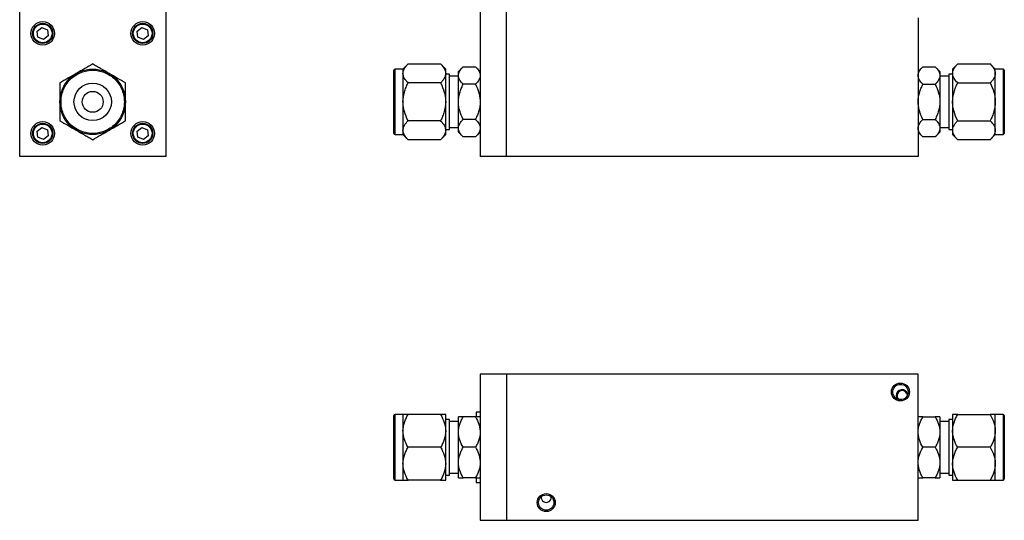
# Model space of a CAD drawing. Header units: inches. Extents: x 1.4 to 15.5, y 1.4 to 9.7.
# Tile 1 of 7: x 1.4 to 8, y 1.4 to 4.7. Entities that reach past the tile are written whole.
import ezdxf

# ---------------------------------------------------------------- set-up
doc = ezdxf.new("R2010")
doc.units = ezdxf.units.IN
doc.header["$MEASUREMENT"] = 0

msp = doc.modelspace()

# ---------------------------------------------------------------- linework, layer by layer
at = {"color": 7, "linetype": 'Continuous', "lineweight": 25}
for p, q in [((1.4046, 3.8001), (1.4046, 4.7745)), ((2.379, 4.7745), (2.379, 3.8001)), ((4.4776, 4.7745), (4.4776, 3.8001)), ((4.6528, 3.8001), (4.6528, 4.7745)), ((7.4008, 4.7253), (7.4008, 3.8001)), ((1.5205, 4.6365), (1.5528, 4.6613)), ((1.5258, 4.5962), (1.5205, 4.6365)), ((1.5528, 4.6613), (1.5904, 4.6458)), ((1.5957, 4.6054), (1.5634, 4.5806)), ((1.5904, 4.6458), (1.5957, 4.6054)), ((2.1878, 4.6365), (2.2201, 4.6613)), ((2.1932, 4.5962), (2.1878, 4.6365)), ((2.2201, 4.6613), (2.2577, 4.6458)), ((2.263, 4.6054), (2.2308, 4.5806)), ((2.2577, 4.6458), (2.263, 4.6054)), ((1.5634, 4.5806), (1.5258, 4.5962)), ((2.2308, 4.5806), (2.1932, 4.5962)), ((3.9964, 4.4169), (3.9626, 4.383)), ((3.9964, 4.4169), (4.2138, 4.4169)), ((4.2476, 4.383), (4.2138, 4.4169)), ((7.6647, 4.4169), (7.6308, 4.383)), ((7.6647, 4.4169), (7.882, 4.4169)), ((7.9158, 4.383), (7.882, 4.4169)), ((3.9026, 3.953), (3.9026, 4.3755)), ((3.9626, 4.383), (3.9101, 4.383)), ((3.9626, 4.383), (3.9626, 4.3537)), ((3.9626, 4.3537), (3.9626, 4.1643)), ((4.2476, 4.3537), (4.2476, 4.383)), ((4.2476, 4.1643), (4.2476, 4.3537)), ((4.2726, 4.3498), (4.2476, 4.3498)), ((4.2726, 3.9788), (4.2726, 4.3498)), ((4.364, 4.3988), (4.3326, 4.3674)), ((4.3326, 4.3402), (4.3326, 4.3674)), ((4.3326, 4.1643), (4.3326, 4.3402)), ((4.364, 4.3988), (4.4462, 4.3988)), ((4.4776, 4.3674), (4.4462, 4.3988)), ((7.4323, 4.3988), (7.4008, 4.3674)), ((7.4323, 4.3988), (7.5144, 4.3988)), ((7.5458, 4.3674), (7.5144, 4.3988)), ((7.5458, 4.3674), (7.5458, 4.3402)), ((7.5458, 4.3402), (7.5458, 4.1643)), ((7.6308, 4.3498), (7.6058, 4.3498)), ((7.6058, 4.3498), (7.6058, 3.9788)), ((7.6308, 4.383), (7.6308, 4.3537)), ((7.6308, 4.3537), (7.6308, 4.1643)), ((7.9683, 4.383), (7.9158, 4.383)), ((7.9158, 4.3537), (7.9158, 4.383)), ((7.9158, 4.1643), (7.9158, 4.3537)), ((7.9758, 4.3755), (7.9758, 3.953)), ((4.2138, 4.2906), (3.9964, 4.2906)), ((4.3326, 4.336), (4.2726, 4.336)), ((4.4462, 4.2816), (4.364, 4.2816)), ((7.4323, 4.2816), (7.5144, 4.2816)), ((7.6058, 4.336), (7.5458, 4.336)), ((7.6647, 4.2906), (7.882, 4.2906)), ((3.9626, 4.1643), (3.9626, 3.9749)), ((4.2476, 3.9749), (4.2476, 4.1643)), ((4.3326, 3.9884), (4.3326, 4.1643)), ((7.5458, 4.1643), (7.5458, 3.9884)), ((7.6308, 4.1643), (7.6308, 3.9749)), ((7.9158, 3.9749), (7.9158, 4.1643)), ((4.2138, 4.038), (3.9964, 4.038)), ((4.4462, 4.047), (4.364, 4.047)), ((7.4323, 4.047), (7.5144, 4.047)), ((7.6647, 4.038), (7.882, 4.038)), ((1.5205, 3.9692), (1.5528, 3.994)), ((1.5258, 3.9289), (1.5205, 3.9692)), ((1.5528, 3.994), (1.5904, 3.9785)), ((1.5904, 3.9785), (1.5957, 3.9381)), ((2.1878, 3.9692), (2.2201, 3.994)), ((2.1932, 3.9289), (2.1878, 3.9692)), ((2.2201, 3.994), (2.2577, 3.9785)), ((2.2577, 3.9785), (2.263, 3.9381)), ((3.9101, 3.9455), (3.9626, 3.9455)), ((3.9626, 3.9749), (3.9626, 3.9455)), ((3.9626, 3.9455), (3.9964, 3.9117)), ((4.2138, 3.9117), (4.2476, 3.9455)), ((4.2476, 3.9788), (4.2726, 3.9788)), ((4.2476, 3.9455), (4.2476, 3.9749)), ((4.2726, 3.9925), (4.3326, 3.9925)), ((4.3326, 3.9612), (4.3326, 3.9884)), ((4.3326, 3.9612), (4.364, 3.9297)), ((4.4462, 3.9297), (4.4776, 3.9612)), ((7.4008, 3.9612), (7.4323, 3.9297)), ((7.5144, 3.9297), (7.5458, 3.9612)), ((7.5458, 3.9925), (7.6058, 3.9925)), ((7.5458, 3.9884), (7.5458, 3.9612)), ((7.6058, 3.9788), (7.6308, 3.9788)), ((7.6308, 3.9749), (7.6308, 3.9455)), ((7.6308, 3.9455), (7.6647, 3.9117)), ((7.882, 3.9117), (7.9158, 3.9455)), ((7.9158, 3.9455), (7.9158, 3.9749)), ((7.9158, 3.9455), (7.9683, 3.9455)), ((1.5634, 3.9133), (1.5258, 3.9289)), ((1.5957, 3.9381), (1.5634, 3.9133)), ((2.2308, 3.9133), (2.1932, 3.9289)), ((2.263, 3.9381), (2.2308, 3.9133)), ((4.2138, 3.9117), (3.9964, 3.9117)), ((4.4462, 3.9297), (4.364, 3.9297)), ((7.5144, 3.9297), (7.4323, 3.9297)), ((7.882, 3.9117), (7.6647, 3.9117)), ((2.379, 3.8001), (1.4046, 3.8001)), ((4.6528, 3.8001), (4.4776, 3.8001)), ((7.4008, 3.8001), (4.6528, 3.8001)), ((4.6528, 2.3459), (4.4776, 2.3459)), ((4.4776, 2.3459), (4.4776, 1.3715)), ((4.6528, 2.3459), (4.6528, 1.3715)), ((7.4008, 2.3459), (4.6528, 2.3459)), ((7.4008, 1.3715), (7.4008, 2.3459)), ((3.9626, 2.0774), (3.9101, 2.0774)), ((3.9626, 2.0774), (3.9626, 1.968)), ((4.2138, 2.0774), (3.9964, 2.0774)), ((4.2476, 1.968), (4.2476, 2.0774)), ((4.2726, 2.0441), (4.2476, 2.0441)), ((4.2726, 1.6732), (4.2726, 2.0441)), ((4.3326, 1.9602), (4.3326, 2.0618)), ((4.4462, 2.0618), (4.364, 2.0618)), ((4.4776, 2.0937), (4.4511, 2.0937)), ((4.4511, 2.0937), (4.4511, 2.0622)), ((7.4323, 2.0618), (7.5144, 2.0618)), ((7.5458, 2.0618), (7.5458, 1.9602)), ((7.6308, 2.0441), (7.6058, 2.0441)), ((7.6058, 2.0441), (7.6058, 1.8587)), ((7.6308, 2.0774), (7.6308, 1.968)), ((7.6647, 2.0774), (7.882, 2.0774)), ((7.9683, 2.0774), (7.9158, 2.0774)), ((7.9158, 1.968), (7.9158, 2.0774)), ((7.9758, 2.0699), (7.9758, 1.8587)), ((4.3326, 2.0304), (4.2726, 2.0304)), ((7.6058, 2.0304), (7.5458, 2.0304)), ((3.9626, 1.968), (3.9626, 1.7493)), ((4.2476, 1.7493), (4.2476, 1.968)), ((4.3326, 1.7571), (4.3326, 1.9602)), ((7.5458, 1.9602), (7.5458, 1.7571)), ((7.6308, 1.968), (7.6308, 1.7493)), ((7.9158, 1.7493), (7.9158, 1.968)), ((4.2138, 1.8587), (3.9964, 1.8587)), ((4.4462, 1.8587), (4.364, 1.8587)), ((7.5144, 1.8587), (7.4323, 1.8587)), ((7.6058, 1.8587), (7.6058, 1.6732)), ((7.882, 1.8587), (7.6647, 1.8587)), ((3.9626, 1.7493), (3.9626, 1.6399)), ((4.2476, 1.6399), (4.2476, 1.7493)), ((4.3326, 1.6555), (4.3326, 1.7571)), ((7.5458, 1.7571), (7.5458, 1.6555)), ((7.6308, 1.7493), (7.6308, 1.6399)), ((7.9158, 1.6399), (7.9158, 1.7493)), ((4.2476, 1.6732), (4.2726, 1.6732)), ((4.2726, 1.6869), (4.3326, 1.6869)), ((4.4462, 1.6555), (4.364, 1.6555)), ((4.4511, 1.6549), (4.4511, 1.6237)), ((7.5144, 1.6555), (7.4323, 1.6555)), ((7.5458, 1.6869), (7.6058, 1.6869)), ((7.6058, 1.6732), (7.6308, 1.6732)), ((3.9101, 1.6399), (3.9626, 1.6399)), ((4.2138, 1.6399), (3.9964, 1.6399)), ((4.4511, 1.6237), (4.4776, 1.6237)), ((7.6647, 1.6399), (7.882, 1.6399)), ((7.9158, 1.6399), (7.9683, 1.6399)), ((4.4776, 1.3715), (4.6528, 1.3715)), ((4.6528, 1.3715), (7.4008, 1.3715))]:
    msp.add_line(p, q, dxfattribs=at)
at = {"color": 8, "linetype": 'Continuous', "lineweight": 25}
for p, q in [((3.9101, 3.9455), (3.9101, 4.383)), ((7.9683, 4.383), (7.9683, 3.9455)), ((3.9101, 1.6399), (3.9101, 2.0774)), ((7.9683, 2.0774), (7.9683, 1.8587)), ((7.9683, 1.8587), (7.9683, 1.6399))]:
    msp.add_line(p, q, dxfattribs=at)
at = {"color": 7, "linetype": 'Continuous', "lineweight": 25, "flags": 128}
msp.add_lwpolyline([(7.2543, 2.2027), (7.2564, 2.1898), (7.2601, 2.182)], dxfattribs=at)
at = {"color": 7, "linetype": 'Continuous', "lineweight": 25}
for centre, radius in [((1.5581, 4.621), 0.0787), ((1.5581, 4.621), 0.0675), ((1.5581, 4.621), 0.0625), ((2.2254, 4.621), 0.0787), ((2.2254, 4.621), 0.0675), ((2.2254, 4.621), 0.0625), ((1.8918, 4.1643), 0.2188), ((1.8918, 4.1643), 0.125), ((1.8918, 4.1643), 0.07), ((1.5581, 3.9537), 0.0787), ((1.5581, 3.9537), 0.0675), ((1.5581, 3.9537), 0.0625), ((2.2254, 3.9537), 0.0787), ((2.2254, 3.9537), 0.0675), ((2.2254, 3.9537), 0.0625), ((7.2827, 2.2278), 0.0599), ((7.2827, 2.2278), 0.0511), ((4.9186, 1.4896), 0.0599), ((4.9186, 1.4896), 0.0511)]:
    msp.add_circle(centre, radius, dxfattribs=at)
for centre, radius, start, end in [((3.9101, 4.3755), 0.0075, 90, 180), ((7.9683, 4.3755), 0.0075, 0, 90), ((3.9101, 3.953), 0.0075, 180, 270), ((7.9683, 3.953), 0.0075, 270, 0), ((7.294, 2.2027), 0.0397, 17.07273, 180), ((7.2945, 2.2022), 0.0347, 6.49859, 180), ((7.2945, 2.2022), 0.0347, 180, 223.05169), ((3.9101, 2.0699), 0.0075, 90, 180), ((7.9683, 2.0699), 0.0075, 0, 90), ((3.9101, 1.6474), 0.0075, 180, 270), ((7.9683, 1.6474), 0.0075, 270, 0), ((4.9186, 1.525), 0.0338, 174.93866, 5.06134)]:
    msp.add_arc(centre, radius, start, end, dxfattribs=at)
for points, knots in [([(1.8918, 4.4169), (1.8746, 4.407), (1.8571, 4.3969), (1.8299, 4.3811), (1.8206, 4.3758), (1.8017, 4.3649), (1.7921, 4.3593), (1.7824, 4.3537)], [0, 0, 0, 0, 0.5, 0.5, 0.75, 0.75, 1, 1, 1, 1]), ([(2.0011, 4.3537), (1.9819, 4.3648), (1.9632, 4.3756), (1.9358, 4.3915), (1.9267, 4.3967), (1.909, 4.4069), (1.9003, 4.4119), (1.8918, 4.4169)], [0, 0, 0, 0, 0.5, 0.5, 0.75, 0.75, 1, 1, 1, 1]), ([(3.9626, 4.3537), (3.9626, 4.3648), (3.966, 4.3756), (3.975, 4.3915), (3.9787, 4.3967), (3.9869, 4.4069), (3.9915, 4.4119), (3.9964, 4.4169)], [0, 0, 0, 0, 0.5, 0.5, 0.75, 0.75, 1, 1, 1, 1]), ([(4.2138, 4.4169), (4.2237, 4.407), (4.2321, 4.3969), (4.2411, 4.3811), (4.2435, 4.3758), (4.2467, 4.3649), (4.2476, 4.3593), (4.2476, 4.3537)], [0, 0, 0, 0, 0.5, 0.5, 0.75, 0.75, 1, 1, 1, 1]), ([(7.6308, 4.3537), (7.6308, 4.3648), (7.6342, 4.3756), (7.6433, 4.3915), (7.6469, 4.3967), (7.6552, 4.4069), (7.6597, 4.4119), (7.6647, 4.4169)], [0, 0, 0, 0, 0.5, 0.5, 0.75, 0.75, 1, 1, 1, 1]), ([(7.882, 4.4169), (7.8919, 4.407), (7.9003, 4.3969), (7.9093, 4.3811), (7.9117, 4.3758), (7.915, 4.3649), (7.9158, 4.3593), (7.9158, 4.3537)], [0, 0, 0, 0, 0.5, 0.5, 0.75, 0.75, 1, 1, 1, 1]), ([(1.7824, 4.3537), (1.7632, 4.3427), (1.7445, 4.3319), (1.717, 4.316), (1.708, 4.3108), (1.6903, 4.3005), (1.6816, 4.2955), (1.673, 4.2906)], [0, 0, 0, 0, 0.5, 0.5, 0.75, 0.75, 1, 1, 1, 1]), ([(1.8918, 4.3755), (1.8789, 4.3755), (1.8523, 4.3731), (1.813, 4.3618), (1.7751, 4.3422), (1.7413, 4.3147), (1.7139, 4.281), (1.6943, 4.2431), (1.6829, 4.2037), (1.6793, 4.1643), (1.6829, 4.1249), (1.6943, 4.0855), (1.7139, 4.0476), (1.7413, 4.0139), (1.7751, 3.9864), (1.813, 3.9668), (1.8523, 3.9555), (1.8918, 3.9519), (1.9312, 3.9555), (1.9706, 3.9668), (2.0084, 3.9864), (2.0422, 4.0139), (2.0696, 4.0476), (2.0893, 4.0855), (2.1006, 4.1249), (2.1042, 4.1643), (2.1006, 4.2037), (2.0893, 4.2431), (2.0696, 4.281), (2.0422, 4.3147), (2.0084, 4.3422), (1.9706, 4.3618), (1.9312, 4.3731), (1.9046, 4.3755), (1.8918, 4.3755)], [0, 0, 0, 0, 0.029129, 0.060003, 0.09216, 0.125, 0.15784, 0.189997, 0.220871, 0.25, 0.279129, 0.310003, 0.34216, 0.375, 0.40784, 0.439997, 0.470871, 0.5, 0.529129, 0.560003, 0.59216, 0.625, 0.65784, 0.689997, 0.720871, 0.75, 0.779129, 0.810003, 0.84216, 0.875, 0.90784, 0.939997, 0.970871, 1, 1, 1, 1]), ([(2.1105, 4.2906), (2.0934, 4.3005), (2.0758, 4.3106), (2.0486, 4.3263), (2.0394, 4.3317), (2.0205, 4.3426), (2.0108, 4.3482), (2.0011, 4.3537)], [0, 0, 0, 0, 0.5, 0.5, 0.75, 0.75, 1, 1, 1, 1]), ([(3.9964, 4.2906), (3.9866, 4.3005), (3.9781, 4.3106), (3.9691, 4.3263), (3.9668, 4.3317), (3.9635, 4.3426), (3.9626, 4.3482), (3.9626, 4.3537)], [0, 0, 0, 0, 0.5, 0.5, 0.75, 0.75, 1, 1, 1, 1]), ([(4.2476, 4.3537), (4.2476, 4.3427), (4.2442, 4.3319), (4.2352, 4.316), (4.2315, 4.3108), (4.2233, 4.3005), (4.2187, 4.2955), (4.2138, 4.2906)], [0, 0, 0, 0, 0.5, 0.5, 0.75, 0.75, 1, 1, 1, 1]), ([(4.3326, 4.3402), (4.3326, 4.3505), (4.3358, 4.3605), (4.3441, 4.3752), (4.3475, 4.3801), (4.3552, 4.3896), (4.3594, 4.3943), (4.364, 4.3988)], [0, 0, 0, 0, 0.5, 0.5, 0.75, 0.75, 1, 1, 1, 1]), ([(4.364, 4.2816), (4.3548, 4.2908), (4.347, 4.3002), (4.3387, 4.3148), (4.3365, 4.3197), (4.3334, 4.3298), (4.3326, 4.335), (4.3326, 4.3402)], [0, 0, 0, 0, 0.5, 0.5, 0.75, 0.75, 1, 1, 1, 1]), ([(4.4462, 4.3988), (4.4554, 4.3897), (4.4632, 4.3803), (4.4715, 4.3657), (4.4738, 4.3607), (4.4768, 4.3506), (4.4776, 4.3454), (4.4776, 4.3402)], [0, 0, 0, 0, 0.5, 0.5, 0.75, 0.75, 1, 1, 1, 1]), ([(4.4776, 4.3402), (4.4776, 4.3299), (4.4744, 4.3199), (4.4661, 4.3052), (4.4627, 4.3003), (4.455, 4.2908), (4.4508, 4.2862), (4.4462, 4.2816)], [0, 0, 0, 0, 0.5, 0.5, 0.75, 0.75, 1, 1, 1, 1]), ([(7.4008, 4.3402), (7.4008, 4.3505), (7.404, 4.3605), (7.4124, 4.3752), (7.4158, 4.3801), (7.4234, 4.3896), (7.4277, 4.3943), (7.4323, 4.3988)], [0, 0, 0, 0, 0.5, 0.5, 0.75, 0.75, 1, 1, 1, 1]), ([(7.4323, 4.2816), (7.4231, 4.2908), (7.4153, 4.3002), (7.4069, 4.3148), (7.4047, 4.3197), (7.4016, 4.3298), (7.4008, 4.335), (7.4008, 4.3402)], [0, 0, 0, 0, 0.5, 0.5, 0.75, 0.75, 1, 1, 1, 1]), ([(7.5144, 4.3988), (7.5236, 4.3897), (7.5314, 4.3803), (7.5398, 4.3657), (7.542, 4.3607), (7.545, 4.3506), (7.5458, 4.3454), (7.5458, 4.3402)], [0, 0, 0, 0, 0.5, 0.5, 0.75, 0.75, 1, 1, 1, 1]), ([(7.5458, 4.3402), (7.5458, 4.3299), (7.5427, 4.3199), (7.5343, 4.3052), (7.5309, 4.3003), (7.5233, 4.2908), (7.519, 4.2862), (7.5144, 4.2816)], [0, 0, 0, 0, 0.5, 0.5, 0.75, 0.75, 1, 1, 1, 1]), ([(7.6647, 4.2906), (7.6548, 4.3005), (7.6464, 4.3106), (7.6374, 4.3263), (7.635, 4.3317), (7.6317, 4.3426), (7.6308, 4.3482), (7.6308, 4.3537)], [0, 0, 0, 0, 0.5, 0.5, 0.75, 0.75, 1, 1, 1, 1]), ([(7.9158, 4.3537), (7.9158, 4.3427), (7.9124, 4.3319), (7.9034, 4.316), (7.8998, 4.3108), (7.8915, 4.3005), (7.8869, 4.2955), (7.882, 4.2906)], [0, 0, 0, 0, 0.5, 0.5, 0.75, 0.75, 1, 1, 1, 1]), ([(1.673, 4.2906), (1.673, 4.2708), (1.673, 4.2506), (1.673, 4.2191), (1.673, 4.2084), (1.673, 4.1867), (1.673, 4.1755), (1.673, 4.1643)], [0, 0, 0, 0, 0.5, 0.5, 0.75, 0.75, 1, 1, 1, 1]), ([(2.1105, 4.1643), (2.1105, 4.1865), (2.1105, 4.2081), (2.1105, 4.2398), (2.1105, 4.2502), (2.1105, 4.2707), (2.1105, 4.2807), (2.1105, 4.2906)], [0, 0, 0, 0, 0.5, 0.5, 0.75, 0.75, 1, 1, 1, 1]), ([(3.9626, 4.1643), (3.9626, 4.1865), (3.966, 4.2081), (3.975, 4.2398), (3.9787, 4.2502), (3.9869, 4.2707), (3.9915, 4.2807), (3.9964, 4.2906)], [0, 0, 0, 0, 0.5, 0.5, 0.75, 0.75, 1, 1, 1, 1]), ([(4.2138, 4.2906), (4.2237, 4.2708), (4.2321, 4.2506), (4.2411, 4.2191), (4.2435, 4.2084), (4.2467, 4.1867), (4.2476, 4.1755), (4.2476, 4.1643)], [0, 0, 0, 0, 0.5, 0.5, 0.75, 0.75, 1, 1, 1, 1]), ([(4.3326, 4.1643), (4.3326, 4.1849), (4.3358, 4.2049), (4.3441, 4.2344), (4.3475, 4.2441), (4.3552, 4.2631), (4.3594, 4.2724), (4.364, 4.2816)], [0, 0, 0, 0, 0.5, 0.5, 0.75, 0.75, 1, 1, 1, 1]), ([(4.4462, 4.2816), (4.4554, 4.2632), (4.4632, 4.2444), (4.4715, 4.2152), (4.4738, 4.2053), (4.4768, 4.1851), (4.4776, 4.1747), (4.4776, 4.1643)], [0, 0, 0, 0, 0.5, 0.5, 0.75, 0.75, 1, 1, 1, 1]), ([(7.4008, 4.1643), (7.4008, 4.1849), (7.404, 4.2049), (7.4124, 4.2344), (7.4158, 4.2441), (7.4234, 4.2631), (7.4277, 4.2724), (7.4323, 4.2816)], [0, 0, 0, 0, 0.5, 0.5, 0.75, 0.75, 1, 1, 1, 1]), ([(7.5144, 4.2816), (7.5236, 4.2632), (7.5314, 4.2444), (7.5398, 4.2152), (7.542, 4.2053), (7.545, 4.1851), (7.5458, 4.1747), (7.5458, 4.1643)], [0, 0, 0, 0, 0.5, 0.5, 0.75, 0.75, 1, 1, 1, 1]), ([(7.6308, 4.1643), (7.6308, 4.1865), (7.6342, 4.2081), (7.6433, 4.2398), (7.6469, 4.2502), (7.6552, 4.2707), (7.6597, 4.2807), (7.6647, 4.2906)], [0, 0, 0, 0, 0.5, 0.5, 0.75, 0.75, 1, 1, 1, 1]), ([(7.882, 4.2906), (7.8919, 4.2708), (7.9003, 4.2506), (7.9093, 4.2191), (7.9117, 4.2084), (7.915, 4.1867), (7.9158, 4.1755), (7.9158, 4.1643)], [0, 0, 0, 0, 0.5, 0.5, 0.75, 0.75, 1, 1, 1, 1]), ([(1.673, 4.1643), (1.673, 4.1421), (1.673, 4.1205), (1.673, 4.0888), (1.673, 4.0784), (1.673, 4.0579), (1.673, 4.0479), (1.673, 4.038)], [0, 0, 0, 0, 0.5, 0.5, 0.75, 0.75, 1, 1, 1, 1]), ([(2.1105, 4.038), (2.1105, 4.0578), (2.1105, 4.078), (2.1105, 4.1095), (2.1105, 4.1202), (2.1105, 4.1419), (2.1105, 4.1531), (2.1105, 4.1643)], [0, 0, 0, 0, 0.5, 0.5, 0.75, 0.75, 1, 1, 1, 1]), ([(3.9964, 4.038), (3.9866, 4.0578), (3.9781, 4.078), (3.9691, 4.1095), (3.9668, 4.1202), (3.9635, 4.1419), (3.9626, 4.1531), (3.9626, 4.1643)], [0, 0, 0, 0, 0.5, 0.5, 0.75, 0.75, 1, 1, 1, 1]), ([(4.2476, 4.1643), (4.2476, 4.1421), (4.2442, 4.1205), (4.2352, 4.0888), (4.2315, 4.0784), (4.2233, 4.0579), (4.2187, 4.0479), (4.2138, 4.038)], [0, 0, 0, 0, 0.5, 0.5, 0.75, 0.75, 1, 1, 1, 1]), ([(4.364, 4.047), (4.3548, 4.0654), (4.347, 4.0842), (4.3387, 4.1134), (4.3365, 4.1233), (4.3334, 4.1435), (4.3326, 4.1539), (4.3326, 4.1643)], [0, 0, 0, 0, 0.5, 0.5, 0.75, 0.75, 1, 1, 1, 1]), ([(4.4776, 4.1643), (4.4776, 4.1437), (4.4744, 4.1237), (4.4661, 4.0942), (4.4627, 4.0845), (4.455, 4.0655), (4.4508, 4.0562), (4.4462, 4.047)], [0, 0, 0, 0, 0.5, 0.5, 0.75, 0.75, 1, 1, 1, 1]), ([(7.4323, 4.047), (7.4231, 4.0654), (7.4153, 4.0842), (7.4069, 4.1134), (7.4047, 4.1233), (7.4016, 4.1435), (7.4008, 4.1539), (7.4008, 4.1643)], [0, 0, 0, 0, 0.5, 0.5, 0.75, 0.75, 1, 1, 1, 1]), ([(7.5458, 4.1643), (7.5458, 4.1437), (7.5427, 4.1237), (7.5343, 4.0942), (7.5309, 4.0845), (7.5233, 4.0655), (7.519, 4.0562), (7.5144, 4.047)], [0, 0, 0, 0, 0.5, 0.5, 0.75, 0.75, 1, 1, 1, 1]), ([(7.6647, 4.038), (7.6548, 4.0578), (7.6464, 4.078), (7.6374, 4.1095), (7.635, 4.1202), (7.6317, 4.1419), (7.6308, 4.1531), (7.6308, 4.1643)], [0, 0, 0, 0, 0.5, 0.5, 0.75, 0.75, 1, 1, 1, 1]), ([(7.9158, 4.1643), (7.9158, 4.1421), (7.9124, 4.1205), (7.9034, 4.0888), (7.8998, 4.0784), (7.8915, 4.0579), (7.8869, 4.0479), (7.882, 4.038)], [0, 0, 0, 0, 0.5, 0.5, 0.75, 0.75, 1, 1, 1, 1]), ([(1.673, 4.038), (1.6902, 4.0281), (1.7077, 4.018), (1.7349, 4.0023), (1.7442, 3.9969), (1.763, 3.986), (1.7727, 3.9804), (1.7824, 3.9749)], [0, 0, 0, 0, 0.5, 0.5, 0.75, 0.75, 1, 1, 1, 1]), ([(2.0011, 3.9749), (2.0203, 3.9859), (2.039, 3.9967), (2.0665, 4.0126), (2.0756, 4.0178), (2.0933, 4.028), (2.102, 4.0331), (2.1105, 4.038)], [0, 0, 0, 0, 0.5, 0.5, 0.75, 0.75, 1, 1, 1, 1]), ([(3.9626, 3.9749), (3.9626, 3.9859), (3.966, 3.9967), (3.975, 4.0126), (3.9787, 4.0178), (3.9869, 4.028), (3.9915, 4.0331), (3.9964, 4.038)], [0, 0, 0, 0, 0.5, 0.5, 0.75, 0.75, 1, 1, 1, 1]), ([(4.2138, 4.038), (4.2237, 4.0281), (4.2321, 4.018), (4.2411, 4.0023), (4.2435, 3.9969), (4.2467, 3.986), (4.2476, 3.9804), (4.2476, 3.9749)], [0, 0, 0, 0, 0.5, 0.5, 0.75, 0.75, 1, 1, 1, 1]), ([(4.3326, 3.9884), (4.3326, 3.9987), (4.3358, 4.0087), (4.3441, 4.0234), (4.3475, 4.0283), (4.3552, 4.0378), (4.3594, 4.0424), (4.364, 4.047)], [0, 0, 0, 0, 0.5, 0.5, 0.75, 0.75, 1, 1, 1, 1]), ([(4.4462, 4.047), (4.4554, 4.0378), (4.4632, 4.0284), (4.4715, 4.0138), (4.4738, 4.0089), (4.4768, 3.9988), (4.4776, 3.9936), (4.4776, 3.9884)], [0, 0, 0, 0, 0.5, 0.5, 0.75, 0.75, 1, 1, 1, 1]), ([(7.4008, 3.9884), (7.4008, 3.9987), (7.404, 4.0087), (7.4124, 4.0234), (7.4158, 4.0283), (7.4234, 4.0378), (7.4277, 4.0424), (7.4323, 4.047)], [0, 0, 0, 0, 0.5, 0.5, 0.75, 0.75, 1, 1, 1, 1]), ([(7.5144, 4.047), (7.5236, 4.0378), (7.5314, 4.0284), (7.5398, 4.0138), (7.542, 4.0089), (7.545, 3.9988), (7.5458, 3.9936), (7.5458, 3.9884)], [0, 0, 0, 0, 0.5, 0.5, 0.75, 0.75, 1, 1, 1, 1]), ([(7.6308, 3.9749), (7.6308, 3.9859), (7.6342, 3.9967), (7.6433, 4.0126), (7.6469, 4.0178), (7.6552, 4.028), (7.6597, 4.0331), (7.6647, 4.038)], [0, 0, 0, 0, 0.5, 0.5, 0.75, 0.75, 1, 1, 1, 1]), ([(7.882, 4.038), (7.8919, 4.0281), (7.9003, 4.018), (7.9093, 4.0023), (7.9117, 3.9969), (7.915, 3.986), (7.9158, 3.9804), (7.9158, 3.9749)], [0, 0, 0, 0, 0.5, 0.5, 0.75, 0.75, 1, 1, 1, 1]), ([(1.7824, 3.9749), (1.8016, 3.9638), (1.8203, 3.953), (1.8477, 3.9371), (1.8568, 3.9319), (1.8745, 3.9217), (1.8832, 3.9166), (1.8918, 3.9117)], [0, 0, 0, 0, 0.5, 0.5, 0.75, 0.75, 1, 1, 1, 1]), ([(1.8918, 3.9117), (1.9089, 3.9216), (1.9264, 3.9317), (1.9537, 3.9474), (1.9629, 3.9528), (1.9818, 3.9637), (1.9915, 3.9693), (2.0011, 3.9749)], [0, 0, 0, 0, 0.5, 0.5, 0.75, 0.75, 1, 1, 1, 1]), ([(3.9964, 3.9117), (3.9866, 3.9216), (3.9781, 3.9317), (3.9691, 3.9474), (3.9668, 3.9528), (3.9635, 3.9637), (3.9626, 3.9693), (3.9626, 3.9749)], [0, 0, 0, 0, 0.5, 0.5, 0.75, 0.75, 1, 1, 1, 1]), ([(4.2476, 3.9749), (4.2476, 3.9638), (4.2442, 3.953), (4.2352, 3.9371), (4.2315, 3.9319), (4.2233, 3.9217), (4.2187, 3.9166), (4.2138, 3.9117)], [0, 0, 0, 0, 0.5, 0.5, 0.75, 0.75, 1, 1, 1, 1]), ([(4.364, 3.9297), (4.3548, 3.9389), (4.347, 3.9483), (4.3387, 3.9629), (4.3365, 3.9679), (4.3334, 3.978), (4.3326, 3.9832), (4.3326, 3.9884)], [0, 0, 0, 0, 0.5, 0.5, 0.75, 0.75, 1, 1, 1, 1]), ([(4.4776, 3.9884), (4.4776, 3.9781), (4.4744, 3.9681), (4.4661, 3.9534), (4.4627, 3.9485), (4.455, 3.939), (4.4508, 3.9343), (4.4462, 3.9297)], [0, 0, 0, 0, 0.5, 0.5, 0.75, 0.75, 1, 1, 1, 1]), ([(7.4323, 3.9297), (7.4231, 3.9389), (7.4153, 3.9483), (7.4069, 3.9629), (7.4047, 3.9679), (7.4016, 3.978), (7.4008, 3.9832), (7.4008, 3.9884)], [0, 0, 0, 0, 0.5, 0.5, 0.75, 0.75, 1, 1, 1, 1]), ([(7.5458, 3.9884), (7.5458, 3.9781), (7.5427, 3.9681), (7.5343, 3.9534), (7.5309, 3.9485), (7.5233, 3.939), (7.519, 3.9343), (7.5144, 3.9297)], [0, 0, 0, 0, 0.5, 0.5, 0.75, 0.75, 1, 1, 1, 1]), ([(7.6647, 3.9117), (7.6548, 3.9216), (7.6464, 3.9317), (7.6374, 3.9474), (7.635, 3.9528), (7.6317, 3.9637), (7.6308, 3.9693), (7.6308, 3.9749)], [0, 0, 0, 0, 0.5, 0.5, 0.75, 0.75, 1, 1, 1, 1]), ([(7.9158, 3.9749), (7.9158, 3.9638), (7.9124, 3.953), (7.9034, 3.9371), (7.8998, 3.9319), (7.8915, 3.9217), (7.8869, 3.9166), (7.882, 3.9117)], [0, 0, 0, 0, 0.5, 0.5, 0.75, 0.75, 1, 1, 1, 1]), ([(3.9026, 1.6474), (3.9026, 1.6474), (3.9026, 1.6475), (3.9026, 1.6478), (3.9026, 1.6483), (3.9026, 1.6489), (3.9026, 1.6498), (3.9026, 1.6517), (3.9026, 1.6553), (3.9026, 1.662), (3.9026, 1.6708), (3.9026, 1.6853), (3.9026, 1.7082), (3.9026, 1.742), (3.9026, 1.7799), (3.9026, 1.8192), (3.9026, 1.8587), (3.9026, 1.8981), (3.9026, 1.9375), (3.9026, 1.9753), (3.9026, 2.0091), (3.9026, 2.032), (3.9026, 2.0466), (3.9026, 2.0553), (3.9026, 2.062), (3.9026, 2.0661), (3.9026, 2.0685), (3.9026, 2.0697), (3.9026, 2.0698), (3.9026, 2.0699)], [0, 0, 0, 0, 0.009729, 0.019442, 0.029147, 0.038854, 0.048573, 0.05831, 0.089199, 0.120102, 0.152278, 0.18447, 0.250119, 0.315768, 0.380053, 0.441772, 0.500003, 0.558234, 0.619954, 0.684238, 0.749888, 0.815537, 0.847713, 0.879904, 0.910793, 0.941696, 0.961136, 0.980546, 1, 1, 1, 1]), ([(3.9626, 1.968), (3.9626, 1.9872), (3.966, 2.0059), (3.975, 2.0334), (3.9787, 2.0425), (3.9869, 2.0602), (3.9915, 2.0689), (3.9964, 2.0774)], [0, 0, 0, 0, 0.5, 0.5, 0.75, 0.75, 1, 1, 1, 1]), ([(3.9964, 2.0774), (3.9866, 2.0774), (3.9781, 2.0774), (3.9691, 2.0774), (3.9668, 2.0774), (3.9635, 2.0774), (3.9626, 2.0774), (3.9626, 2.0774)], [0, 0, 0, 0, 0.5, 0.5, 0.75, 0.75, 1, 1, 1, 1]), ([(4.2138, 2.0774), (4.2237, 2.0603), (4.2321, 2.0427), (4.2411, 2.0155), (4.2435, 2.0063), (4.2467, 1.9874), (4.2476, 1.9777), (4.2476, 1.968)], [0, 0, 0, 0, 0.5, 0.5, 0.75, 0.75, 1, 1, 1, 1]), ([(4.2476, 2.0774), (4.2476, 2.0774), (4.2442, 2.0774), (4.2352, 2.0774), (4.2315, 2.0774), (4.2233, 2.0774), (4.2187, 2.0774), (4.2138, 2.0774)], [0, 0, 0, 0, 0.5, 0.5, 0.75, 0.75, 1, 1, 1, 1]), ([(4.3326, 1.9602), (4.3326, 1.9781), (4.3358, 1.9954), (4.3441, 2.0209), (4.3475, 2.0293), (4.3552, 2.0458), (4.3594, 2.0538), (4.364, 2.0618)], [0, 0, 0, 0, 0.5, 0.5, 0.75, 0.75, 1, 1, 1, 1]), ([(4.364, 2.0618), (4.3548, 2.0618), (4.347, 2.0618), (4.3387, 2.0618), (4.3365, 2.0618), (4.3334, 2.0618), (4.3326, 2.0618), (4.3326, 2.0618)], [0, 0, 0, 0, 0.5, 0.5, 0.75, 0.75, 1, 1, 1, 1]), ([(4.4462, 2.0618), (4.4554, 2.0459), (4.4632, 2.0296), (4.4715, 2.0043), (4.4738, 1.9957), (4.4768, 1.9782), (4.4776, 1.9692), (4.4776, 1.9602)], [0, 0, 0, 0, 0.5, 0.5, 0.75, 0.75, 1, 1, 1, 1]), ([(4.4776, 2.0618), (4.4776, 2.0618), (4.4744, 2.0618), (4.4661, 2.0618), (4.4627, 2.0618), (4.455, 2.0618), (4.4508, 2.0618), (4.4462, 2.0618)], [0, 0, 0, 0, 0.5, 0.5, 0.75, 0.75, 1, 1, 1, 1]), ([(7.4008, 1.9602), (7.4008, 1.9781), (7.404, 1.9954), (7.4124, 2.0209), (7.4158, 2.0293), (7.4234, 2.0458), (7.4277, 2.0538), (7.4323, 2.0618)], [0, 0, 0, 0, 0.5, 0.5, 0.75, 0.75, 1, 1, 1, 1]), ([(7.4323, 2.0618), (7.4231, 2.0618), (7.4153, 2.0618), (7.4069, 2.0618), (7.4047, 2.0618), (7.4016, 2.0618), (7.4008, 2.0618), (7.4008, 2.0618)], [0, 0, 0, 0, 0.5, 0.5, 0.75, 0.75, 1, 1, 1, 1]), ([(7.5144, 2.0618), (7.5236, 2.0459), (7.5314, 2.0296), (7.5398, 2.0043), (7.542, 1.9957), (7.545, 1.9782), (7.5458, 1.9692), (7.5458, 1.9602)], [0, 0, 0, 0, 0.5, 0.5, 0.75, 0.75, 1, 1, 1, 1]), ([(7.5458, 2.0618), (7.5458, 2.0618), (7.5427, 2.0618), (7.5343, 2.0618), (7.5309, 2.0618), (7.5233, 2.0618), (7.519, 2.0618), (7.5144, 2.0618)], [0, 0, 0, 0, 0.5, 0.5, 0.75, 0.75, 1, 1, 1, 1]), ([(7.6308, 1.968), (7.6308, 1.9872), (7.6342, 2.0059), (7.6433, 2.0334), (7.6469, 2.0425), (7.6552, 2.0602), (7.6597, 2.0689), (7.6647, 2.0774)], [0, 0, 0, 0, 0.5, 0.5, 0.75, 0.75, 1, 1, 1, 1]), ([(7.6647, 2.0774), (7.6548, 2.0774), (7.6464, 2.0774), (7.6374, 2.0774), (7.635, 2.0774), (7.6317, 2.0774), (7.6308, 2.0774), (7.6308, 2.0774)], [0, 0, 0, 0, 0.5, 0.5, 0.75, 0.75, 1, 1, 1, 1]), ([(7.882, 2.0774), (7.8919, 2.0603), (7.9003, 2.0427), (7.9093, 2.0155), (7.9117, 2.0063), (7.915, 1.9874), (7.9158, 1.9777), (7.9158, 1.968)], [0, 0, 0, 0, 0.5, 0.5, 0.75, 0.75, 1, 1, 1, 1]), ([(7.9158, 2.0774), (7.9158, 2.0774), (7.9124, 2.0774), (7.9034, 2.0774), (7.8998, 2.0774), (7.8915, 2.0774), (7.8869, 2.0774), (7.882, 2.0774)], [0, 0, 0, 0, 0.5, 0.5, 0.75, 0.75, 1, 1, 1, 1]), ([(3.9964, 1.8587), (3.9866, 1.8758), (3.9781, 1.8933), (3.9691, 1.9206), (3.9668, 1.9298), (3.9635, 1.9487), (3.9626, 1.9584), (3.9626, 1.968)], [0, 0, 0, 0, 0.5, 0.5, 0.75, 0.75, 1, 1, 1, 1]), ([(4.2476, 1.968), (4.2476, 1.9488), (4.2442, 1.9301), (4.2352, 1.9027), (4.2315, 1.8936), (4.2233, 1.8759), (4.2187, 1.8672), (4.2138, 1.8587)], [0, 0, 0, 0, 0.5, 0.5, 0.75, 0.75, 1, 1, 1, 1]), ([(4.364, 1.8587), (4.3548, 1.8746), (4.347, 1.8909), (4.3387, 1.9161), (4.3365, 1.9247), (4.3334, 1.9422), (4.3326, 1.9512), (4.3326, 1.9602)], [0, 0, 0, 0, 0.5, 0.5, 0.75, 0.75, 1, 1, 1, 1]), ([(4.4776, 1.9602), (4.4776, 1.9424), (4.4744, 1.925), (4.4661, 1.8995), (4.4627, 1.8911), (4.455, 1.8747), (4.4508, 1.8666), (4.4462, 1.8587)], [0, 0, 0, 0, 0.5, 0.5, 0.75, 0.75, 1, 1, 1, 1]), ([(7.4323, 1.8587), (7.4231, 1.8746), (7.4153, 1.8909), (7.4069, 1.9161), (7.4047, 1.9247), (7.4016, 1.9422), (7.4008, 1.9512), (7.4008, 1.9602)], [0, 0, 0, 0, 0.5, 0.5, 0.75, 0.75, 1, 1, 1, 1]), ([(7.5458, 1.9602), (7.5458, 1.9424), (7.5427, 1.925), (7.5343, 1.8995), (7.5309, 1.8911), (7.5233, 1.8747), (7.519, 1.8666), (7.5144, 1.8587)], [0, 0, 0, 0, 0.5, 0.5, 0.75, 0.75, 1, 1, 1, 1]), ([(7.6647, 1.8587), (7.6548, 1.8758), (7.6464, 1.8933), (7.6374, 1.9206), (7.635, 1.9298), (7.6317, 1.9487), (7.6308, 1.9584), (7.6308, 1.968)], [0, 0, 0, 0, 0.5, 0.5, 0.75, 0.75, 1, 1, 1, 1]), ([(7.9158, 1.968), (7.9158, 1.9488), (7.9124, 1.9301), (7.9034, 1.9027), (7.8998, 1.8936), (7.8915, 1.8759), (7.8869, 1.8672), (7.882, 1.8587)], [0, 0, 0, 0, 0.5, 0.5, 0.75, 0.75, 1, 1, 1, 1]), ([(3.9626, 1.7493), (3.9626, 1.7685), (3.966, 1.7872), (3.975, 1.8146), (3.9787, 1.8237), (3.9869, 1.8414), (3.9915, 1.8501), (3.9964, 1.8587)], [0, 0, 0, 0, 0.5, 0.5, 0.75, 0.75, 1, 1, 1, 1]), ([(4.2138, 1.8587), (4.2237, 1.8415), (4.2321, 1.824), (4.2411, 1.7968), (4.2435, 1.7875), (4.2467, 1.7687), (4.2476, 1.759), (4.2476, 1.7493)], [0, 0, 0, 0, 0.5, 0.5, 0.75, 0.75, 1, 1, 1, 1]), ([(4.3326, 1.7571), (4.3326, 1.7749), (4.3358, 1.7923), (4.3441, 1.8178), (4.3475, 1.8262), (4.3552, 1.8427), (4.3594, 1.8507), (4.364, 1.8587)], [0, 0, 0, 0, 0.5, 0.5, 0.75, 0.75, 1, 1, 1, 1]), ([(4.4462, 1.8587), (4.4554, 1.8427), (4.4632, 1.8265), (4.4715, 1.8012), (4.4738, 1.7926), (4.4768, 1.7751), (4.4776, 1.7661), (4.4776, 1.7571)], [0, 0, 0, 0, 0.5, 0.5, 0.75, 0.75, 1, 1, 1, 1]), ([(7.4008, 1.7571), (7.4008, 1.7749), (7.404, 1.7923), (7.4124, 1.8178), (7.4158, 1.8262), (7.4234, 1.8427), (7.4277, 1.8507), (7.4323, 1.8587)], [0, 0, 0, 0, 0.5, 0.5, 0.75, 0.75, 1, 1, 1, 1]), ([(7.5144, 1.8587), (7.5236, 1.8427), (7.5314, 1.8265), (7.5398, 1.8012), (7.542, 1.7926), (7.545, 1.7751), (7.5458, 1.7661), (7.5458, 1.7571)], [0, 0, 0, 0, 0.5, 0.5, 0.75, 0.75, 1, 1, 1, 1]), ([(7.6308, 1.7493), (7.6308, 1.7685), (7.6342, 1.7872), (7.6433, 1.8146), (7.6469, 1.8237), (7.6552, 1.8414), (7.6597, 1.8501), (7.6647, 1.8587)], [0, 0, 0, 0, 0.5, 0.5, 0.75, 0.75, 1, 1, 1, 1]), ([(7.882, 1.8587), (7.8919, 1.8415), (7.9003, 1.824), (7.9093, 1.7968), (7.9117, 1.7875), (7.915, 1.7687), (7.9158, 1.759), (7.9158, 1.7493)], [0, 0, 0, 0, 0.5, 0.5, 0.75, 0.75, 1, 1, 1, 1]), ([(7.9758, 1.8587), (7.9758, 1.8565), (7.9758, 1.8522), (7.9758, 1.8458), (7.9758, 1.8394), (7.9758, 1.833), (7.9758, 1.8266), (7.9758, 1.8156), (7.9758, 1.8002), (7.9758, 1.7805), (7.9758, 1.7613), (7.9758, 1.7365), (7.9758, 1.7082), (7.9758, 1.6853), (7.9758, 1.6708), (7.9758, 1.662), (7.9758, 1.6553), (7.9758, 1.6517), (7.9758, 1.6498), (7.9758, 1.6489), (7.9758, 1.6483), (7.9758, 1.6478), (7.9758, 1.6475), (7.9758, 1.6474), (7.9758, 1.6474)], [0, 0, 0, 0, 0.019453, 0.038872, 0.058275, 0.077679, 0.097103, 0.116565, 0.178312, 0.24009, 0.304412, 0.368764, 0.5, 0.631236, 0.695557, 0.75991, 0.821657, 0.883435, 0.902884, 0.9223, 0.941702, 0.961107, 0.980534, 1, 1, 1, 1]), ([(3.9964, 1.6399), (3.9866, 1.6571), (3.9781, 1.6746), (3.9691, 1.7018), (3.9668, 1.7111), (3.9635, 1.7299), (3.9626, 1.7396), (3.9626, 1.7493)], [0, 0, 0, 0, 0.5, 0.5, 0.75, 0.75, 1, 1, 1, 1]), ([(4.2476, 1.7493), (4.2476, 1.7301), (4.2442, 1.7114), (4.2352, 1.6839), (4.2315, 1.6749), (4.2233, 1.6572), (4.2187, 1.6485), (4.2138, 1.6399)], [0, 0, 0, 0, 0.5, 0.5, 0.75, 0.75, 1, 1, 1, 1]), ([(4.364, 1.6555), (4.3548, 1.6715), (4.347, 1.6877), (4.3387, 1.713), (4.3365, 1.7216), (4.3334, 1.7391), (4.3326, 1.7481), (4.3326, 1.7571)], [0, 0, 0, 0, 0.5, 0.5, 0.75, 0.75, 1, 1, 1, 1]), ([(4.4776, 1.7571), (4.4776, 1.7393), (4.4744, 1.7219), (4.4661, 1.6964), (4.4627, 1.688), (4.455, 1.6715), (4.4508, 1.6635), (4.4462, 1.6555)], [0, 0, 0, 0, 0.5, 0.5, 0.75, 0.75, 1, 1, 1, 1]), ([(7.4323, 1.6555), (7.4231, 1.6715), (7.4153, 1.6877), (7.4069, 1.713), (7.4047, 1.7216), (7.4016, 1.7391), (7.4008, 1.7481), (7.4008, 1.7571)], [0, 0, 0, 0, 0.5, 0.5, 0.75, 0.75, 1, 1, 1, 1]), ([(7.5458, 1.7571), (7.5458, 1.7393), (7.5427, 1.7219), (7.5343, 1.6964), (7.5309, 1.688), (7.5233, 1.6715), (7.519, 1.6635), (7.5144, 1.6555)], [0, 0, 0, 0, 0.5, 0.5, 0.75, 0.75, 1, 1, 1, 1]), ([(7.6647, 1.6399), (7.6548, 1.6571), (7.6464, 1.6746), (7.6374, 1.7018), (7.635, 1.7111), (7.6317, 1.7299), (7.6308, 1.7396), (7.6308, 1.7493)], [0, 0, 0, 0, 0.5, 0.5, 0.75, 0.75, 1, 1, 1, 1]), ([(7.9158, 1.7493), (7.9158, 1.7301), (7.9124, 1.7114), (7.9034, 1.6839), (7.8998, 1.6749), (7.8915, 1.6572), (7.8869, 1.6485), (7.882, 1.6399)], [0, 0, 0, 0, 0.5, 0.5, 0.75, 0.75, 1, 1, 1, 1]), ([(4.3326, 1.6555), (4.3326, 1.6555), (4.3358, 1.6555), (4.3441, 1.6555), (4.3475, 1.6555), (4.3552, 1.6555), (4.3594, 1.6555), (4.364, 1.6555)], [0, 0, 0, 0, 0.5, 0.5, 0.75, 0.75, 1, 1, 1, 1]), ([(4.4462, 1.6555), (4.4554, 1.6555), (4.4632, 1.6555), (4.4715, 1.6555), (4.4738, 1.6555), (4.4768, 1.6555), (4.4776, 1.6555), (4.4776, 1.6555)], [0, 0, 0, 0, 0.5, 0.5, 0.75, 0.75, 1, 1, 1, 1]), ([(7.4008, 1.6555), (7.4008, 1.6555), (7.404, 1.6555), (7.4124, 1.6555), (7.4158, 1.6555), (7.4234, 1.6555), (7.4277, 1.6555), (7.4323, 1.6555)], [0, 0, 0, 0, 0.5, 0.5, 0.75, 0.75, 1, 1, 1, 1]), ([(7.5144, 1.6555), (7.5236, 1.6555), (7.5314, 1.6555), (7.5398, 1.6555), (7.542, 1.6555), (7.545, 1.6555), (7.5458, 1.6555), (7.5458, 1.6555)], [0, 0, 0, 0, 0.5, 0.5, 0.75, 0.75, 1, 1, 1, 1]), ([(3.9626, 1.6399), (3.9626, 1.6399), (3.966, 1.6399), (3.975, 1.6399), (3.9787, 1.6399), (3.9869, 1.6399), (3.9915, 1.6399), (3.9964, 1.6399)], [0, 0, 0, 0, 0.5, 0.5, 0.75, 0.75, 1, 1, 1, 1]), ([(4.2138, 1.6399), (4.2237, 1.6399), (4.2321, 1.6399), (4.2411, 1.6399), (4.2435, 1.6399), (4.2467, 1.6399), (4.2476, 1.6399), (4.2476, 1.6399)], [0, 0, 0, 0, 0.5, 0.5, 0.75, 0.75, 1, 1, 1, 1]), ([(7.6308, 1.6399), (7.6308, 1.6399), (7.6342, 1.6399), (7.6433, 1.6399), (7.6469, 1.6399), (7.6552, 1.6399), (7.6597, 1.6399), (7.6647, 1.6399)], [0, 0, 0, 0, 0.5, 0.5, 0.75, 0.75, 1, 1, 1, 1]), ([(7.882, 1.6399), (7.8919, 1.6399), (7.9003, 1.6399), (7.9093, 1.6399), (7.9117, 1.6399), (7.915, 1.6399), (7.9158, 1.6399), (7.9158, 1.6399)], [0, 0, 0, 0, 0.5, 0.5, 0.75, 0.75, 1, 1, 1, 1])]:
    msp.add_open_spline(points, degree=3, knots=knots, dxfattribs=at)

doc.saveas('drawing.dxf')
